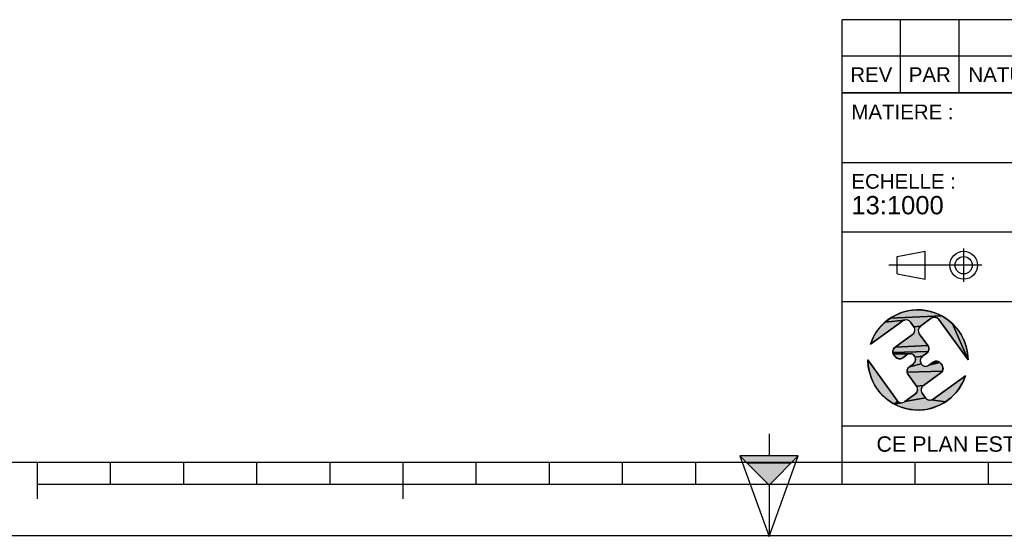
# Model space of a CAD drawing. Header units: millimetres. Extents: x 0 to 420, y 0 to 297.
# Tile 2 of 29: x 108 to 242, y 0 to 71. Entities that reach past the tile are written whole.
import ezdxf

# ---------------------------------------------------------------- set-up
doc = ezdxf.new("R2010")
doc.units = ezdxf.units.MM
doc.header["$LTSCALE"] = 23.1
doc.layers.get('0').update_dxf_attribs({"linetype": 'CONTINUOUS'})
doc.styles.get("Standard").update_dxf_attribs({"font": 'arial.ttf'})

# ---------------------------------------------------------------- blocks, each defined once
blk = doc.blocks.new('MARGEA3_BL0', base_point=(210.000078, 148.5))
at = {"color": 7, "linetype": 'Continuous'}
for p, q in [((10.000078, 10.000001), (410.000078, 10.000001)), ((110.000078, 5.000001), (110.000078, 10.000001)), ((120.000078, 7.000001), (120.000078, 10.000001)), ((130.000078, 7.000001), (130.000078, 10.000001)), ((140.000078, 7.000001), (140.000078, 10.000001)), ((150.000078, 7.000001), (150.000078, 10.000001)), ((160.000078, 5.000001), (160.000078, 10.000001)), ((170.000078, 7.000001), (170.000078, 10.000001)), ((180.000078, 7.000001), (180.000078, 10.000001)), ((190.000078, 7.000001), (190.000078, 10.000001)), ((200.000078, 7.000001), (200.000078, 10.000001)), ((220.000078, 7.000001), (220.000078, 10.000001)), ((230.000078, 7.000001), (230.000078, 10.000001)), ((240.000078, 7.000001), (240.000078, 10.000001)), ((110.000078, 7.000001), (310.000078, 7.000001)), ((0.000078, 0), (420.000078, 0))]:
    blk.add_line(p, q, dxfattribs=at)
blk = doc.blocks.new('REPERE_ORIENTATION_BL1', base_point=(210.02, 6.88))
at = {"color": 7, "linetype": 'Continuous'}
for p, q in [((210.02, 13.88), (210.02, 10.88)), ((210.02, 6.88), (206.02, 10.88)), ((214.02, 10.88), (206.02, 10.88)), ((206.02, 10.88), (210.02, -0.12)), ((210.02, 6.88), (214.02, 10.88)), ((210.02, -0.12), (214.02, 10.88)), ((213.02, 9.88), (207.02, 9.88)), ((210.02, 6.88), (210.02, -0.12))]:
    blk.add_line(p, q, dxfattribs=at)
blk.add_solid([(206.02, 10.88), (210.02, 6.88), (214.02, 10.88)], dxfattribs=at)
blk = doc.blocks.new('ISO_BL2', base_point=(232.75, 36.94))
at = {"color": 2, "linetype": 'Continuous'}
for p, q in [((236.63, 34.66), (236.63, 39.22)), ((227.55, 38.13), (231.35, 38.84)), ((227.55, 35.76), (227.55, 38.13)), ((231.35, 35.04), (231.35, 38.84)), ((239.09, 36.94), (226.41, 36.94)), ((227.55, 35.76), (231.35, 35.04))]:
    blk.add_line(p, q, dxfattribs=at)
for radius in [1.9, 1.18]:
    blk.add_circle((236.63, 36.94), radius, dxfattribs=at)
blk = doc.blocks.new('LOGO-F2F-A3_BL3', base_point=(230.38, 23.99))
at = {"linetype": 'Continuous'}
for points in [[(232.34, 29.76), (232.19, 29.68), (230.73, 28.62), (229.81, 28.51), (229.34, 29.16), (229.23, 29.28), (229.09, 29.38), (228.93, 29.44), (228.77, 29.47), (228.6, 29.45), (225.89, 29.16), (226.63, 29.71), (233.64, 30.01), (234.42, 29.52), (235.12, 28.93), (237.23, 23.99), (233.24, 29.51), (233.13, 29.63), (232.99, 29.73), (232.83, 29.79), (232.67, 29.82), (232.5, 29.81)], [(229.18, 30.73), (230.09, 30.83), (231.01, 30.81), (231.92, 30.66), (232.8, 30.39), (233.64, 30.01), (226.63, 29.71), (227.43, 30.17), (228.28, 30.51)], [(228.29, 29.32), (223.88, 26.13), (224.22, 26.98), (224.68, 27.78), (225.24, 28.51), (225.89, 29.16), (228.6, 29.45), (228.44, 29.41)], [(230.61, 28.51), (230.51, 28.37), (230.45, 28.21), (230.42, 28.05), (230.43, 27.88), (230.48, 27.72), (230.56, 27.57), (231.74, 25.95), (227.26, 25.74), (229.64, 27.46), (229.76, 27.57), (229.86, 27.71), (229.92, 27.87), (229.95, 28.03), (229.94, 28.2), (229.89, 28.36), (229.81, 28.51), (230.73, 28.62)], [(237.17, 24.9), (237.23, 23.99), (235.12, 28.93), (235.74, 28.25), (236.27, 27.49), (236.68, 26.67), (236.99, 25.81)], [(231.82, 25.81), (231.87, 25.65), (231.88, 25.48), (231.85, 25.31), (231.79, 25.16), (226.96, 25), (226.95, 25.17), (226.98, 25.33), (227.04, 25.49), (227.14, 25.63), (227.26, 25.74), (231.74, 25.95)], [(231.69, 25.02), (231.57, 24.91), (231, 24.5), (230.01, 24.38), (229.93, 24.52), (229.82, 24.65), (229.68, 24.74), (229.53, 24.81), (229.36, 24.83), (227.01, 24.84), (226.96, 25), (231.79, 25.16)], [(229.03, 24.77), (228.88, 24.69), (228.32, 24.28), (228.17, 24.2), (228.01, 24.15), (227.84, 24.14), (227.68, 24.17), (227.52, 24.23), (227.38, 24.33), (227.27, 24.45), (227.09, 24.69), (227.01, 24.84), (229.36, 24.83), (229.19, 24.82)], [(230.88, 24.38), (230.78, 24.24), (230.72, 24.09), (230.69, 23.92), (230.7, 23.76), (230.75, 23.59), (230.83, 23.45), (229.2, 23.07), (229.76, 23.48), (229.89, 23.59), (229.98, 23.73), (230.05, 23.88), (230.07, 24.05), (230.06, 24.22), (230.01, 24.38), (231, 24.5)], [(223.59, 23.07), (223.53, 23.99), (227.53, 18.46), (227.64, 18.34), (227.13, 17.96), (226.35, 18.45), (225.64, 19.04), (225.02, 19.72), (224.5, 20.48), (224.08, 21.3), (223.78, 22.17)], [(233.49, 23.52), (233.67, 23.28), (233.75, 23.13), (233.8, 22.97), (233.81, 22.8), (233.79, 22.64), (233.72, 22.48), (228.9, 22.33), (228.89, 22.49), (228.91, 22.66), (228.98, 22.82), (229.07, 22.95), (229.2, 23.07), (230.83, 23.45), (230.95, 23.32), (231.08, 23.23), (231.24, 23.16), (231.41, 23.14), (231.57, 23.15), (231.73, 23.2), (231.88, 23.28), (233.38, 23.65)], [(232.92, 23.83), (233.09, 23.8), (233.24, 23.74), (233.38, 23.65), (231.88, 23.28), (232.45, 23.69), (232.59, 23.77), (232.75, 23.82)], [(233.63, 22.34), (233.5, 22.23), (231.12, 20.51), (230.2, 20.4), (229.03, 22.02), (228.95, 22.16), (228.9, 22.33), (233.72, 22.48)], [(234.87, 18.81), (234.14, 18.26), (232.17, 18.52), (232.33, 18.57), (232.47, 18.65), (236.89, 21.84), (236.54, 20.99), (236.09, 20.19), (235.53, 19.46)], [(231, 20.4), (230.9, 20.26), (230.84, 20.1), (230.82, 19.94), (230.83, 19.77), (230.87, 19.61), (230.96, 19.46), (231.43, 18.82), (228.57, 18.3), (230.03, 19.35), (230.16, 19.46), (230.25, 19.6), (230.32, 19.76), (230.34, 19.92), (230.33, 20.09), (230.28, 20.25), (230.2, 20.4), (231.12, 20.51)], [(232, 18.51), (232.17, 18.52), (234.14, 18.26), (233.34, 17.81), (232.48, 17.47), (231.59, 17.24), (230.67, 17.14), (229.75, 17.16), (228.85, 17.31), (227.96, 17.58), (227.13, 17.96), (228.1, 18.15), (228.27, 18.17), (228.43, 18.21), (228.57, 18.3), (231.43, 18.82), (231.54, 18.69), (231.68, 18.6), (231.83, 18.53)], [(228.1, 18.15), (227.13, 17.96), (227.64, 18.34), (227.78, 18.24), (227.93, 18.18)]]:
    blk.add_hatch(color=2, dxfattribs=at).paths.add_polyline_path(points)
at = {"color": 2, "linetype": 'Continuous'}
for p, q in [((225.89, 29.16), (226.63, 29.71)), ((226.63, 29.71), (227.43, 30.17)), ((233.64, 30.01), (226.63, 29.71)), ((227.43, 30.17), (228.28, 30.51)), ((228.28, 30.51), (229.18, 30.73)), ((229.18, 30.73), (230.09, 30.83)), ((230.09, 30.83), (231.01, 30.81)), ((231.01, 30.81), (231.92, 30.66)), ((231.92, 30.66), (232.8, 30.39)), ((232.34, 29.76), (232.19, 29.68)), ((232.5, 29.81), (232.34, 29.76)), ((232.67, 29.82), (232.5, 29.81)), ((232.83, 29.79), (232.67, 29.82)), ((232.8, 30.39), (233.64, 30.01)), ((232.99, 29.73), (232.83, 29.79)), ((233.13, 29.63), (232.99, 29.73)), ((233.24, 29.51), (233.13, 29.63)), ((233.64, 30.01), (234.42, 29.52)), ((224.68, 27.78), (225.24, 28.51)), ((225.24, 28.51), (225.89, 29.16)), ((228.6, 29.45), (225.89, 29.16)), ((228.44, 29.41), (228.29, 29.32)), ((228.6, 29.45), (228.44, 29.41)), ((228.77, 29.47), (228.6, 29.45)), ((228.93, 29.44), (228.77, 29.47)), ((229.09, 29.38), (228.93, 29.44)), ((229.23, 29.28), (229.09, 29.38)), ((229.34, 29.16), (229.23, 29.28)), ((230.73, 28.62), (229.81, 28.51)), ((229.89, 28.36), (229.81, 28.51)), ((229.94, 28.2), (229.89, 28.36)), ((230.51, 28.37), (230.45, 28.21)), ((230.61, 28.51), (230.51, 28.37)), ((230.73, 28.62), (230.61, 28.51)), ((234.42, 29.52), (235.12, 28.93)), ((235.12, 28.93), (237.23, 23.99)), ((235.12, 28.93), (235.74, 28.25)), ((223.88, 26.13), (224.22, 26.98)), ((224.22, 26.98), (224.68, 27.78)), ((229.64, 27.46), (229.76, 27.57)), ((229.76, 27.57), (229.86, 27.71)), ((229.86, 27.71), (229.92, 27.87)), ((229.92, 27.87), (229.95, 28.03)), ((229.95, 28.03), (229.94, 28.2)), ((230.45, 28.21), (230.42, 28.05)), ((230.42, 28.05), (230.43, 27.88)), ((230.43, 27.88), (230.48, 27.72)), ((230.48, 27.72), (230.56, 27.57)), ((235.74, 28.25), (236.27, 27.49)), ((236.27, 27.49), (236.68, 26.67)), ((227.04, 25.49), (227.14, 25.63)), ((227.14, 25.63), (227.26, 25.74)), ((231.74, 25.95), (227.26, 25.74)), ((231.74, 25.95), (231.82, 25.81)), ((231.82, 25.81), (231.87, 25.65)), ((231.87, 25.65), (231.88, 25.48)), ((236.68, 26.67), (236.99, 25.81)), ((236.99, 25.81), (237.17, 24.9)), ((226.95, 25.17), (226.98, 25.33)), ((226.96, 25), (226.95, 25.17)), ((231.79, 25.16), (226.96, 25)), ((227.01, 24.84), (226.96, 25)), ((226.98, 25.33), (227.04, 25.49)), ((227.09, 24.69), (227.01, 24.84)), ((229.36, 24.83), (227.01, 24.84)), ((227.38, 24.33), (227.27, 24.45)), ((227.52, 24.23), (227.38, 24.33)), ((227.68, 24.17), (227.52, 24.23)), ((228.32, 24.28), (228.17, 24.2)), ((229.03, 24.77), (228.88, 24.69)), ((229.19, 24.82), (229.03, 24.77)), ((229.36, 24.83), (229.19, 24.82)), ((229.53, 24.81), (229.36, 24.83)), ((229.68, 24.74), (229.53, 24.81)), ((229.82, 24.65), (229.68, 24.74)), ((229.93, 24.52), (229.82, 24.65)), ((230.01, 24.38), (229.93, 24.52)), ((231, 24.5), (230.01, 24.38)), ((230.06, 24.22), (230.01, 24.38)), ((230.78, 24.24), (230.72, 24.09)), ((230.88, 24.38), (230.78, 24.24)), ((231, 24.5), (230.88, 24.38)), ((231.69, 25.02), (231.57, 24.91)), ((231.79, 25.16), (231.69, 25.02)), ((231.85, 25.31), (231.79, 25.16)), ((231.88, 25.48), (231.85, 25.31)), ((237.17, 24.9), (237.23, 23.99)), ((223.59, 23.07), (223.53, 23.99)), ((223.78, 22.17), (223.59, 23.07)), ((227.84, 24.14), (227.68, 24.17)), ((228.01, 24.15), (227.84, 24.14)), ((228.17, 24.2), (228.01, 24.15)), ((228.98, 22.82), (229.07, 22.95)), ((229.07, 22.95), (229.2, 23.07)), ((230.83, 23.45), (229.2, 23.07)), ((229.76, 23.48), (229.89, 23.59)), ((229.89, 23.59), (229.98, 23.73)), ((229.98, 23.73), (230.05, 23.88)), ((230.05, 23.88), (230.07, 24.05)), ((230.07, 24.05), (230.06, 24.22)), ((230.72, 24.09), (230.69, 23.92)), ((230.69, 23.92), (230.7, 23.76)), ((230.7, 23.76), (230.75, 23.59)), ((230.75, 23.59), (230.83, 23.45)), ((230.83, 23.45), (230.95, 23.32)), ((230.95, 23.32), (231.08, 23.23)), ((231.08, 23.23), (231.24, 23.16)), ((231.24, 23.16), (231.41, 23.14)), ((231.41, 23.14), (231.57, 23.15)), ((231.57, 23.15), (231.73, 23.2)), ((231.73, 23.2), (231.88, 23.28)), ((233.38, 23.65), (231.88, 23.28)), ((232.45, 23.69), (232.59, 23.77)), ((232.59, 23.77), (232.75, 23.82)), ((232.75, 23.82), (232.92, 23.83)), ((232.92, 23.83), (233.09, 23.8)), ((233.09, 23.8), (233.24, 23.74)), ((233.24, 23.74), (233.38, 23.65)), ((233.38, 23.65), (233.49, 23.52)), ((233.67, 23.28), (233.75, 23.13)), ((233.75, 23.13), (233.8, 22.97)), ((233.8, 22.97), (233.81, 22.8)), ((224.08, 21.3), (223.78, 22.17)), ((228.89, 22.49), (228.91, 22.66)), ((228.9, 22.33), (228.89, 22.49)), ((233.72, 22.48), (228.9, 22.33)), ((228.95, 22.16), (228.9, 22.33)), ((228.91, 22.66), (228.98, 22.82)), ((229.03, 22.02), (228.95, 22.16)), ((233.63, 22.34), (233.5, 22.23)), ((233.72, 22.48), (233.63, 22.34)), ((233.79, 22.64), (233.72, 22.48)), ((233.81, 22.8), (233.79, 22.64)), ((236.89, 21.84), (236.54, 20.99)), ((224.5, 20.48), (224.08, 21.3)), ((225.02, 19.72), (224.5, 20.48)), ((231.12, 20.51), (230.2, 20.4)), ((230.28, 20.25), (230.2, 20.4)), ((230.33, 20.09), (230.28, 20.25)), ((230.9, 20.26), (230.84, 20.1)), ((231, 20.4), (230.9, 20.26)), ((231.12, 20.51), (231, 20.4)), ((236.09, 20.19), (235.53, 19.46)), ((236.54, 20.99), (236.09, 20.19)), ((225.64, 19.04), (225.02, 19.72)), ((226.35, 18.45), (225.64, 19.04)), ((230.03, 19.35), (230.16, 19.46)), ((230.16, 19.46), (230.25, 19.6)), ((230.25, 19.6), (230.32, 19.76)), ((230.32, 19.76), (230.34, 19.92)), ((230.34, 19.92), (230.33, 20.09)), ((230.84, 20.1), (230.82, 19.94)), ((230.82, 19.94), (230.83, 19.77)), ((230.83, 19.77), (230.87, 19.61)), ((230.87, 19.61), (230.96, 19.46)), ((235.53, 19.46), (234.87, 18.81)), ((227.13, 17.96), (226.35, 18.45)), ((227.64, 18.34), (227.13, 17.96)), ((228.1, 18.15), (227.13, 17.96)), ((227.96, 17.58), (227.13, 17.96)), ((227.53, 18.46), (227.64, 18.34)), ((227.64, 18.34), (227.78, 18.24)), ((227.78, 18.24), (227.93, 18.18)), ((227.93, 18.18), (228.1, 18.15)), ((228.85, 17.31), (227.96, 17.58)), ((228.1, 18.15), (228.27, 18.17)), ((228.27, 18.17), (228.43, 18.21)), ((228.43, 18.21), (228.57, 18.3)), ((231.43, 18.82), (228.57, 18.3)), ((231.43, 18.82), (231.54, 18.69)), ((231.54, 18.69), (231.68, 18.6)), ((231.68, 18.6), (231.83, 18.53)), ((231.83, 18.53), (232, 18.51)), ((232, 18.51), (232.17, 18.52)), ((232.17, 18.52), (232.33, 18.57)), ((234.14, 18.26), (232.17, 18.52)), ((232.33, 18.57), (232.47, 18.65)), ((233.34, 17.81), (232.48, 17.47)), ((234.14, 18.26), (233.34, 17.81)), ((234.87, 18.81), (234.14, 18.26)), ((229.75, 17.16), (228.85, 17.31)), ((230.67, 17.14), (229.75, 17.16)), ((231.59, 17.24), (230.67, 17.14)), ((232.48, 17.47), (231.59, 17.24))]:
    blk.add_line(p, q, dxfattribs=at)
at = {"color": 7, "linetype": 'Continuous'}
for p, q in [((230.73, 28.62), (232.19, 29.68)), ((223.88, 26.13), (228.29, 29.32)), ((229.34, 29.16), (229.81, 28.51)), ((233.24, 29.51), (237.23, 23.99)), ((229.64, 27.46), (227.26, 25.74)), ((231.74, 25.95), (230.56, 27.57)), ((227.09, 24.69), (227.27, 24.45)), ((228.32, 24.28), (228.88, 24.69)), ((231, 24.5), (231.57, 24.91)), ((227.53, 18.46), (223.53, 23.99)), ((229.76, 23.48), (229.2, 23.07)), ((232.45, 23.69), (231.88, 23.28)), ((233.67, 23.28), (233.49, 23.52)), ((229.03, 22.02), (230.2, 20.4)), ((231.12, 20.51), (233.5, 22.23)), ((236.89, 21.84), (232.47, 18.65)), ((230.03, 19.35), (228.57, 18.3)), ((231.43, 18.82), (230.96, 19.46))]:
    blk.add_line(p, q, dxfattribs=at)
at = {"color": 2, "linetype": 'Continuous'}
for points in [[(232.34, 29.76), (232.19, 29.68), (230.73, 28.62), (229.81, 28.51), (229.34, 29.16), (229.23, 29.28), (229.09, 29.38), (228.93, 29.44), (228.77, 29.47), (228.6, 29.45), (225.89, 29.16), (226.63, 29.71), (233.64, 30.01), (234.42, 29.52), (235.12, 28.93), (237.23, 23.99), (233.24, 29.51), (233.13, 29.63), (232.99, 29.73), (232.83, 29.79), (232.67, 29.82), (232.5, 29.81), (232.34, 29.76)], [(229.18, 30.73), (230.09, 30.83), (231.01, 30.81), (231.92, 30.66), (232.8, 30.39), (233.64, 30.01), (226.63, 29.71), (227.43, 30.17), (228.28, 30.51), (229.18, 30.73)], [(228.29, 29.32), (223.88, 26.13), (224.22, 26.98), (224.68, 27.78), (225.24, 28.51), (225.89, 29.16), (228.6, 29.45), (228.44, 29.41), (228.29, 29.32)], [(230.61, 28.51), (230.51, 28.37), (230.45, 28.21), (230.42, 28.05), (230.43, 27.88), (230.48, 27.72), (230.56, 27.57), (231.74, 25.95), (227.26, 25.74), (229.64, 27.46), (229.76, 27.57), (229.86, 27.71), (229.92, 27.87), (229.95, 28.03), (229.94, 28.2), (229.89, 28.36), (229.81, 28.51), (230.73, 28.62), (230.61, 28.51)], [(237.17, 24.9), (237.23, 23.99), (235.12, 28.93), (235.74, 28.25), (236.27, 27.49), (236.68, 26.67), (236.99, 25.81), (237.17, 24.9)], [(231.82, 25.81), (231.87, 25.65), (231.88, 25.48), (231.85, 25.31), (231.79, 25.16), (226.96, 25), (226.95, 25.17), (226.98, 25.33), (227.04, 25.49), (227.14, 25.63), (227.26, 25.74), (231.74, 25.95), (231.82, 25.81)], [(231.69, 25.02), (231.57, 24.91), (231, 24.5), (230.01, 24.38), (229.93, 24.52), (229.82, 24.65), (229.68, 24.74), (229.53, 24.81), (229.36, 24.83), (227.01, 24.84), (226.96, 25), (231.79, 25.16), (231.69, 25.02)], [(229.03, 24.77), (228.88, 24.69), (228.32, 24.28), (228.17, 24.2), (228.01, 24.15), (227.84, 24.14), (227.68, 24.17), (227.52, 24.23), (227.38, 24.33), (227.27, 24.45), (227.09, 24.69), (227.01, 24.84), (229.36, 24.83), (229.19, 24.82), (229.03, 24.77)], [(230.88, 24.38), (230.78, 24.24), (230.72, 24.09), (230.69, 23.92), (230.7, 23.76), (230.75, 23.59), (230.83, 23.45), (229.2, 23.07), (229.76, 23.48), (229.89, 23.59), (229.98, 23.73), (230.05, 23.88), (230.07, 24.05), (230.06, 24.22), (230.01, 24.38), (231, 24.5), (230.88, 24.38)], [(223.59, 23.07), (223.53, 23.99), (227.53, 18.46), (227.64, 18.34), (227.13, 17.96), (226.35, 18.45), (225.64, 19.04), (225.02, 19.72), (224.5, 20.48), (224.08, 21.3), (223.78, 22.17), (223.59, 23.07)], [(233.49, 23.52), (233.67, 23.28), (233.75, 23.13), (233.8, 22.97), (233.81, 22.8), (233.79, 22.64), (233.72, 22.48), (228.9, 22.33), (228.89, 22.49), (228.91, 22.66), (228.98, 22.82), (229.07, 22.95), (229.2, 23.07), (230.83, 23.45), (230.95, 23.32), (231.08, 23.23), (231.24, 23.16), (231.41, 23.14), (231.57, 23.15), (231.73, 23.2), (231.88, 23.28), (233.38, 23.65), (233.49, 23.52)], [(232.92, 23.83), (233.09, 23.8), (233.24, 23.74), (233.38, 23.65), (231.88, 23.28), (232.45, 23.69), (232.59, 23.77), (232.75, 23.82), (232.92, 23.83)], [(233.63, 22.34), (233.5, 22.23), (231.12, 20.51), (230.2, 20.4), (229.03, 22.02), (228.95, 22.16), (228.9, 22.33), (233.72, 22.48), (233.63, 22.34)], [(234.87, 18.81), (234.14, 18.26), (232.17, 18.52), (232.33, 18.57), (232.47, 18.65), (236.89, 21.84), (236.54, 20.99), (236.09, 20.19), (235.53, 19.46), (234.87, 18.81)], [(231, 20.4), (230.9, 20.26), (230.84, 20.1), (230.82, 19.94), (230.83, 19.77), (230.87, 19.61), (230.96, 19.46), (231.43, 18.82), (228.57, 18.3), (230.03, 19.35), (230.16, 19.46), (230.25, 19.6), (230.32, 19.76), (230.34, 19.92), (230.33, 20.09), (230.28, 20.25), (230.2, 20.4), (231.12, 20.51), (231, 20.4)], [(232, 18.51), (232.17, 18.52), (234.14, 18.26), (233.34, 17.81), (232.48, 17.47), (231.59, 17.24), (230.67, 17.14), (229.75, 17.16), (228.85, 17.31), (227.96, 17.58), (227.13, 17.96), (228.1, 18.15), (228.27, 18.17), (228.43, 18.21), (228.57, 18.3), (231.43, 18.82), (231.54, 18.69), (231.68, 18.6), (231.83, 18.53), (232, 18.51)], [(228.1, 18.15), (227.13, 17.96), (227.64, 18.34), (227.78, 18.24), (227.93, 18.18), (228.1, 18.15)]]:
    blk.add_lwpolyline(points, dxfattribs=at)
at = {"color": 7, "linetype": 'Continuous'}
for centre, radius, start, end in [((230.38, 23.99), 6.85, 0, 161.7653), ((232.63, 29.07), 0.75, 35.8827, 125.8827), ((228.73, 28.72), 0.75, 35.8827, 125.8827), ((229.2, 28.07), 0.75, 305.8827, 35.8827), ((231.17, 28.01), 0.75, 125.8827, 215.8827), ((227.7, 25.13), 0.75, 125.8827, 215.8827), ((231.13, 25.51), 0.75, 305.8827, 35.8827), ((227.88, 24.89), 0.75, 215.8827, 305.8827), ((229.32, 24.08), 0.75, 305.8827, 125.8827), ((231.44, 23.89), 0.75, 125.8827, 305.8827), ((230.38, 23.99), 6.85, 180, 341.7653), ((229.64, 22.46), 0.75, 125.8827, 215.8827), ((232.89, 23.08), 0.75, 35.8827, 125.8827), ((233.06, 22.84), 0.75, 305.8827, 35.8827), ((229.59, 19.96), 0.75, 305.8827, 35.8827), ((231.56, 19.9), 0.75, 125.8827, 215.8827), ((228.13, 18.9), 0.75, 215.8827, 305.8827), ((232.03, 19.26), 0.75, 215.8827, 305.8827)]:
    blk.add_arc(centre, radius, start, end, dxfattribs=at)
blk = doc.blocks.new('*T5')
at = {"color": 2, "linetype": 'Continuous'}
for p, q in [((0, 0), (0, 50.5)), ((0, 50.5), (190, 50.5)), ((25, 22), (25, 50.5)), ((100, 5), (100, 50.5)), ((160, 5), (160, 50.5)), ((190, 0), (190, 50.5)), ((0, 41), (100, 41)), ((160, 41), (190, 41)), ((0, 31.5), (25, 31.5)), ((160, 31.5), (190, 31.5)), ((0, 22), (190, 22)), ((175, 5), (175, 22)), ((100, 15), (190, 15)), ((0, 5), (190, 5)), ((0, 0), (190, 0))]:
    blk.add_line(p, q, dxfattribs=at)
at = {"color": 5, "linetype": 'Continuous', "line_spacing_factor": 0.9}
for s, insert, char_height, width, attachment_point in [('MATIERE :\\P ', (1.28, 48.9), 2, 27.8662, 1), ('TOLERANCES GENERALES :\\P±10mm', (26.28, 48.9), 2, 76.5502, 1), ('OBSERVATIONS :\\P \\PMasse : 5127,147 Kg\\PVolume matière : 67,833 m3\\PSurface dévelop. int. et ext. : 236,871 m²', (101.28, 48.9), 2, 100.5056, 1), ('ECHELLE :\\P\\H2.5;13:1000', (1.28, 39.4), 2, 28.5204, 1), ('TITRE :\\PFOSSE TOUTES EAUX 100 M3\\PPLAN GENERIQUE DIAMETRE 3000\\PA DEFINIR DANS LES PARAMETRES', (26.28, 39.4), 2, 96.6543, 1), ('DATE :\\P08/02/2021', (175, 29.25), 2, 27.9554, 2), ('A3', (182.5, 20.4), 4, 13.6506, 2), ('REFERENCE PRODUIT : FTE3/6317/100', (130, 19.5), 2, 104.1636, 2), ('LANGUE : FR', (167.5, 19.25), 1.5, 26.2639, 2), ('N°: A2200.21.043', (130, 12.5), 5, 110.3346, 2), ('A', (167.5, 12.5), 5, 9.2937, 2), ('FOLIO:  \\P\\H3.0;1/1', (182.5, 12.81), 1.5, 16.0372, 2), ('CE PLAN EST LA PROPRIETE DE LA SOCIETE F2F ET NE PEUT ETRE REPRODUIT OU COMMUNIQUE SANS SON AUTORISATION', (95, 3.55), 2.1, 360.4506, 2)]:
    blk.add_mtext(s, dxfattribs=dict(at, insert=insert, char_height=char_height, width=width, attachment_point=attachment_point))
blk = doc.blocks.new('*T6')
at = {"color": 2, "linetype": 'Continuous'}
for p, q in [((190, 10), (0, 10)), ((0, 0), (0, 10)), ((8, 0), (8, 10)), ((16, 0), (16, 10)), ((174, 0), (174, 10)), ((190, 0), (190, 10)), ((190, 5), (0, 5)), ((190, 0), (0, 0))]:
    blk.add_line(p, q, dxfattribs=at)
at = {"color": 5, "linetype": 'Continuous', "char_height": 2, "line_spacing_factor": 0.9}
for s, insert, width, attachment_point in [('REV', (4, 3.5), 11.4647, 2), ('PAR', (12, 3.5), 11.4647, 2), ('NATURE DE LA MODIFICATION', (17.28, 3.5), 82.7212, 1), ('DATE', (182, 3.5), 14.8699, 2)]:
    blk.add_mtext(s, dxfattribs=dict(at, insert=insert, width=width, attachment_point=attachment_point))

msp = doc.modelspace()

# ---------------------------------------------------------------- linework, layer by layer
at = {"color": 7, "linetype": 'Continuous'}
msp.add_line((0, 0), (420, 0), dxfattribs=at)

# ---------------------------------------------------------------- block references
for name, p in [('MARGEA3_BL0', (210, 148.5)), ('REPERE_ORIENTATION_BL1', (210.02, 6.88))]:
    msp.add_blockref(name, p, dxfattribs=at)
for name, p in [('*T6', (220, 60.5)), ('*T5', (220, 10))]:
    msp.add_blockref(name, p)
at = {"color": 2, "linetype": 'Continuous'}
for name, p in [('ISO_BL2', (232.75, 36.94)), ('LOGO-F2F-A3_BL3', (230.38, 23.99))]:
    msp.add_blockref(name, p, dxfattribs=at)

doc.saveas('drawing.dxf')
